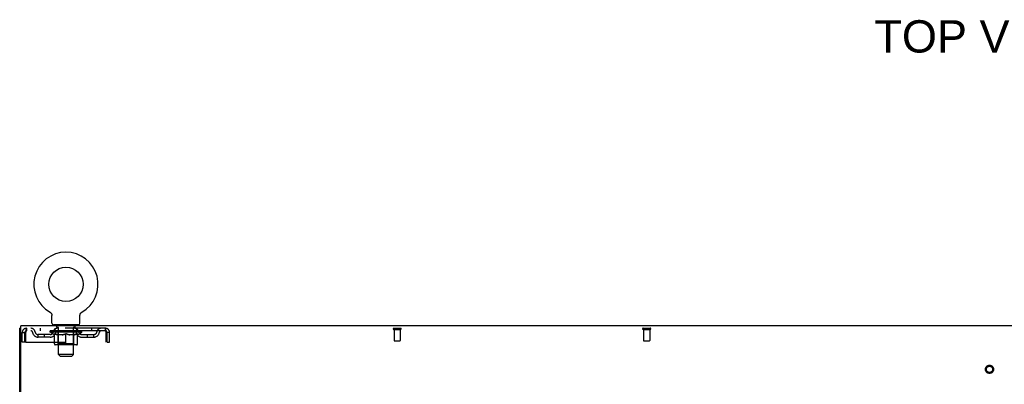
# Model space of a CAD drawing. Header units: inches. Extents: x 0 to 293, y 0 to 190.
# Tile 65 of 75: x 58 to 97, y 134 to 149. Entities that reach past the tile are written whole.
import ezdxf

# ---------------------------------------------------------------- set-up
doc = ezdxf.new("R2010")
doc.units = ezdxf.units.IN
doc.header["$LTSCALE"] = 16.12069
doc.header["$MEASUREMENT"] = 0
doc.linetypes.add('HIDDEN', pattern=[0.2, 0.1, -0.1])
doc.layers.get('0').update_dxf_attribs({"linetype": 'CONTINUOUS'})
doc.layers.add('DEFAULT_2', color=8, linetype='HIDDEN')
doc.layers.add('DIMENSIONS', color=7, linetype='CONTINUOUS')
doc.styles.get("Standard").update_dxf_attribs({"font": 'arial.ttf'})

msp = doc.modelspace()

# ---------------------------------------------------------------- linework, layer by layer
at = {"color": 7, "linetype": 'Continuous'}
for p, q in [((58.796, 137.027), (58.796, 137.027)), ((58.796, 137.027), (58.8, 137.025)), ((58.797, 137.027), (58.799, 137.026)), ((58.8, 137.025), (58.805, 137.022)), ((58.804, 137.022), (58.809, 137.019)), ((58.809, 137.019), (58.813, 137.016)), ((58.813, 137.016), (58.817, 137.013)), ((58.817, 137.013), (58.821, 137.01)), ((58.82, 137.01), (58.824, 137.006)), ((58.824, 137.006), (58.828, 137.003)), ((58.828, 137.003), (58.831, 136.999)), ((58.831, 136.999), (58.835, 136.995)), ((58.835, 136.995), (58.838, 136.991)), ((58.838, 136.991), (58.841, 136.987)), ((58.841, 136.987), (58.844, 136.983)), ((58.844, 136.983), (58.847, 136.979)), ((58.847, 136.979), (58.849, 136.974)), ((58.849, 136.974), (58.852, 136.97)), ((58.852, 136.97), (58.854, 136.965)), ((58.854, 136.965), (58.856, 136.961)), ((58.856, 136.961), (58.858, 136.956)), ((60.004, 136.956), (60.006, 136.961)), ((60.006, 136.961), (60.008, 136.965)), ((60.008, 136.965), (60.011, 136.97)), ((60.011, 136.97), (60.013, 136.974)), ((60.013, 136.974), (60.016, 136.979)), ((60.016, 136.979), (60.018, 136.983)), ((60.018, 136.983), (60.021, 136.987)), ((60.021, 136.987), (60.024, 136.991)), ((60.024, 136.991), (60.028, 136.995)), ((60.028, 136.995), (60.031, 136.999)), ((60.031, 136.999), (60.035, 137.003)), ((60.034, 137.003), (60.038, 137.006)), ((60.038, 137.006), (60.042, 137.01)), ((60.042, 137.01), (60.046, 137.013)), ((60.046, 137.013), (60.05, 137.016)), ((60.05, 137.016), (60.054, 137.019)), ((60.054, 137.019), (60.058, 137.022)), ((60.058, 137.022), (60.062, 137.025)), ((60.058, 137.022), (60.059, 137.023)), ((60.062, 137.025), (60.066, 137.027)), ((60.064, 137.026), (60.065, 137.027)), ((58.858, 136.956), (58.86, 136.951)), ((58.86, 136.951), (58.862, 136.947)), ((58.862, 136.947), (58.863, 136.942)), ((58.863, 136.942), (58.864, 136.937)), ((58.864, 136.937), (58.866, 136.932)), ((58.866, 136.932), (58.867, 136.927)), ((58.867, 136.927), (58.867, 136.922)), ((58.869, 136.588), (58.869, 136.902)), ((59.994, 136.917), (59.995, 136.922)), ((59.994, 136.907), (59.994, 136.912)), ((59.994, 136.902), (59.994, 136.907)), ((59.994, 136.588), (59.994, 136.902)), ((59.995, 136.922), (59.996, 136.927)), ((59.996, 136.927), (59.997, 136.932)), ((59.997, 136.932), (59.998, 136.937)), ((59.998, 136.937), (59.999, 136.942)), ((59.999, 136.942), (60.001, 136.947)), ((60.001, 136.947), (60.002, 136.951)), ((60.002, 136.951), (60.004, 136.956)), ((57.629, 136.385), (57.577, 136.385)), ((58.931, 136.519), (58.931, 136.489)), ((59.931, 136.519), (58.931, 136.519)), ((59.931, 136.519), (59.931, 136.489))]:
    msp.add_line(p, q, dxfattribs=at)
at = {"color": 3, "linetype": 'Continuous'}
for p, q in [((57.577, 56.593), (57.577, 136.385)), ((57.629, 133.132), (57.629, 136.489)), ((135.275, 136.489), (57.629, 136.489))]:
    msp.add_line(p, q, dxfattribs=at)
at = {"color": 7, "linetype": 'Continuous'}
for points in [[(58.867, 136.922), (58.868, 136.917), (58.868, 136.912), (58.869, 136.907), (58.869, 136.902)], [(59.994, 136.907), (59.994, 136.912), (59.994, 136.917)]]:
    msp.add_lwpolyline(points, dxfattribs=at)
msp.add_circle((59.431, 138.147), 0.688, dxfattribs=at)
for centre, radius, start, end in [((59.431, 138.147), 1.288, 299.5053, 240.4947), ((58.938, 136.588), 0.069, 180, 265), ((59.925, 136.588), 0.069, 275, 360)]:
    msp.add_arc(centre, radius, start, end, dxfattribs=at)
at = {"layer": 'DEFAULT_2', "color": 8, "linetype": 'HIDDEN'}
for p, q in [((58.803, 137.023), (58.804, 137.022)), ((60.066, 137.027), (60.066, 137.027)), ((57.681, 135.823), (57.681, 136.218)), ((57.681, 136.218), (57.785, 136.218)), ((57.785, 135.823), (57.785, 136.218)), ((57.815, 136.218), (57.815, 135.823)), ((57.848, 136.385), (57.848, 136.281)), ((61.014, 136.385), (57.848, 136.385)), ((61.014, 136.281), (57.848, 136.281)), ((58.4, 136.385), (58.4, 136.281)), ((58.798, 136.234), (58.798, 136.281)), ((58.957, 136.123), (58.798, 136.234)), ((60.064, 136.234), (58.798, 136.234)), ((58.808, 136.274), (58.808, 136.281)), ((58.816, 136.271), (58.816, 136.275)), ((58.816, 136.271), (60.046, 136.271)), ((58.825, 136.271), (58.825, 136.275)), ((58.826, 136.271), (58.826, 136.275)), ((58.836, 136.274), (58.836, 136.281)), ((58.852, 136.271), (58.852, 136.275)), ((58.854, 136.271), (58.854, 136.275)), ((58.883, 136.274), (58.883, 136.281)), ((58.897, 136.271), (58.897, 136.275)), ((58.9, 136.271), (58.9, 136.275)), ((59.104, 136.274), (58.903, 136.274)), ((58.946, 136.274), (58.946, 136.281)), ((58.947, 136.271), (58.947, 136.274)), ((58.948, 136.271), (58.948, 136.274)), ((58.951, 136.271), (58.951, 136.274)), ((58.958, 136.271), (58.958, 136.275)), ((58.958, 136.271), (58.958, 136.274)), ((58.962, 136.271), (58.962, 136.275)), ((58.965, 136.271), (58.965, 136.275)), ((58.969, 136.271), (58.969, 136.274)), ((58.984, 136.271), (58.984, 136.274)), ((58.994, 136.281), (58.994, 136.385)), ((59.002, 136.271), (59.002, 136.277)), ((59.002, 136.271), (59.002, 136.274)), ((59.023, 136.271), (59.023, 136.274)), ((59.024, 136.274), (59.024, 136.281)), ((59.028, 136.519), (59.028, 136.489)), ((59.034, 136.271), (59.034, 136.275)), ((59.038, 136.271), (59.038, 136.275)), ((59.047, 136.271), (59.047, 136.274)), ((59.058, 136.271), (59.058, 136.278)), ((59.066, 136.429), (59.066, 136.509)), ((59.074, 136.271), (59.074, 136.274)), ((59.136, 136.419), (59.076, 136.419)), ((59.077, 136.271), (59.077, 136.274)), ((59.104, 136.271), (59.104, 136.274)), ((59.171, 136.274), (59.109, 136.274)), ((59.115, 136.274), (59.115, 136.281)), ((59.118, 135.763), (59.118, 136.231)), ((59.121, 136.271), (59.121, 136.275)), ((59.126, 136.271), (59.126, 136.275)), ((59.131, 135.338), (59.131, 136.409)), ((59.132, 136.271), (59.132, 136.28)), ((59.136, 136.271), (59.136, 136.274)), ((59.147, 136.271), (59.147, 136.274)), ((59.171, 136.271), (59.171, 136.274)), ((59.246, 136.274), (59.187, 136.274)), ((59.207, 136.271), (59.207, 136.274)), ((59.215, 136.274), (59.215, 136.281)), ((59.218, 136.271), (59.218, 136.275)), ((59.221, 136.271), (59.221, 136.28)), ((59.223, 136.271), (59.223, 136.275)), ((59.231, 136.271), (59.231, 136.275)), ((59.246, 136.271), (59.246, 136.274)), ((59.327, 136.274), (59.272, 136.274)), ((59.285, 136.271), (59.285, 136.274)), ((59.317, 136.274), (59.431, 136.281)), ((59.321, 136.274), (59.321, 136.281)), ((59.322, 136.281), (59.321, 136.281)), ((59.322, 136.275), (59.322, 136.281)), ((59.322, 136.271), (59.322, 136.275)), ((59.326, 136.271), (59.326, 136.275)), ((59.327, 136.271), (59.327, 136.275)), ((59.327, 136.271), (59.327, 136.274)), ((59.41, 136.274), (59.362, 136.274)), ((59.368, 136.271), (59.368, 136.274)), ((59.41, 136.271), (59.41, 136.274)), ((59.429, 136.275), (59.428, 136.275)), ((59.428, 136.271), (59.428, 136.275)), ((59.429, 136.271), (59.429, 136.275)), ((59.431, 136.274), (59.431, 136.281)), ((59.434, 136.271), (59.434, 136.275)), ((59.434, 136.271), (59.434, 136.275)), ((59.434, 136.275), (59.434, 136.275)), ((59.436, 136.274), (59.5, 136.274)), ((59.452, 136.271), (59.452, 136.274)), ((59.468, 136.274), (59.468, 136.279)), ((59.468, 136.279), (59.546, 136.274)), ((59.489, 136.274), (59.489, 136.278)), ((59.495, 136.271), (59.495, 136.274)), ((59.535, 136.271), (59.535, 136.275)), ((59.536, 136.271), (59.536, 136.274)), ((59.536, 136.274), (59.59, 136.274)), ((59.537, 136.271), (59.537, 136.275)), ((59.541, 136.275), (59.541, 136.281)), ((59.541, 136.274), (59.541, 136.281)), ((59.541, 136.281), (59.541, 136.281)), ((59.541, 136.271), (59.541, 136.275)), ((59.577, 136.271), (59.577, 136.274)), ((59.616, 136.271), (59.616, 136.274)), ((59.616, 136.274), (59.675, 136.274)), ((59.632, 136.271), (59.632, 136.275)), ((59.639, 136.271), (59.639, 136.275)), ((59.642, 136.271), (59.642, 136.28)), ((59.644, 136.271), (59.644, 136.275)), ((59.648, 136.274), (59.648, 136.281)), ((59.655, 136.271), (59.655, 136.274)), ((59.691, 136.271), (59.691, 136.274)), ((59.691, 136.274), (59.753, 136.274)), ((59.715, 136.271), (59.715, 136.274)), ((59.786, 136.419), (59.726, 136.419)), ((59.726, 136.271), (59.726, 136.274)), ((59.73, 136.271), (59.73, 136.28)), ((59.731, 135.338), (59.731, 136.409)), ((59.736, 136.271), (59.736, 136.275)), ((59.741, 136.271), (59.741, 136.275)), ((59.744, 135.763), (59.744, 136.231)), ((59.748, 136.274), (59.748, 136.281)), ((59.758, 136.271), (59.758, 136.274)), ((59.758, 136.274), (59.959, 136.274)), ((59.785, 136.271), (59.785, 136.274)), ((59.788, 136.271), (59.788, 136.274)), ((59.796, 136.429), (59.796, 136.509)), ((59.804, 136.271), (59.804, 136.278)), ((59.815, 136.271), (59.815, 136.274)), ((59.824, 136.271), (59.824, 136.275)), ((59.829, 136.271), (59.829, 136.275)), ((59.834, 136.519), (59.834, 136.489)), ((59.838, 136.274), (59.838, 136.281)), ((59.84, 136.271), (59.84, 136.274)), ((59.86, 136.271), (59.86, 136.277)), ((59.861, 136.271), (59.861, 136.274)), ((59.869, 136.281), (59.869, 136.385)), ((59.879, 136.271), (59.879, 136.274)), ((59.893, 136.271), (59.893, 136.274)), ((59.897, 136.271), (59.897, 136.275)), ((59.901, 136.271), (59.901, 136.275)), ((59.904, 136.271), (59.904, 136.275)), ((59.904, 136.271), (59.904, 136.274)), ((59.905, 136.123), (60.064, 136.234)), ((59.911, 136.271), (59.911, 136.274)), ((59.914, 136.271), (59.914, 136.274)), ((59.915, 136.271), (59.915, 136.274)), ((59.916, 136.274), (59.916, 136.281)), ((59.962, 136.271), (59.962, 136.275)), ((59.965, 136.271), (59.965, 136.275)), ((59.98, 136.274), (59.98, 136.281)), ((60.008, 136.271), (60.008, 136.275)), ((60.01, 136.271), (60.01, 136.275)), ((60.026, 136.274), (60.026, 136.281)), ((60.036, 136.271), (60.036, 136.275)), ((60.037, 136.271), (60.037, 136.275)), ((60.046, 136.271), (60.046, 136.275)), ((60.055, 136.274), (60.055, 136.281)), ((60.064, 136.234), (60.064, 136.281)), ((60.462, 136.385), (60.462, 136.281)), ((61.014, 136.281), (61.014, 136.385)), ((61.047, 136.218), (61.042, 136.232)), ((61.047, 135.823), (61.047, 136.218)), ((61.077, 135.823), (61.077, 136.218)), ((61.181, 136.218), (61.077, 136.218)), ((61.181, 135.823), (61.181, 136.218)), ((72.567, 136.385), (72.851, 136.385)), ((72.567, 136.342), (72.851, 136.342)), ((72.585, 136.342), (72.585, 135.895)), ((72.833, 136.342), (72.833, 135.895)), ((82.567, 136.385), (82.851, 136.385)), ((82.567, 136.342), (82.851, 136.342)), ((82.585, 136.342), (82.585, 135.895)), ((82.833, 136.342), (82.833, 135.895)), ((57.785, 135.823), (57.681, 135.823)), ((57.815, 135.823), (61.047, 135.823)), ((58.317, 136.03), (58.317, 136.134)), ((58.8, 136.134), (58.317, 136.134)), ((58.8, 136.03), (58.317, 136.03)), ((58.567, 136.03), (58.567, 136.134)), ((58.957, 136.123), (58.968, 136.123)), ((58.968, 135.76), (58.968, 136.166)), ((59.29, 136.123), (59.11, 136.123)), ((59.431, 135.723), (59.431, 136.167)), ((59.752, 136.123), (59.572, 136.123)), ((59.895, 135.76), (59.895, 136.166)), ((59.895, 136.123), (59.905, 136.123)), ((60.063, 136.134), (60.546, 136.134)), ((60.063, 136.03), (60.546, 136.03)), ((60.296, 136.03), (60.296, 136.134)), ((60.546, 136.03), (60.546, 136.134)), ((61.077, 135.823), (61.181, 135.823)), ((72.595, 135.885), (72.823, 135.885)), ((82.595, 135.885), (82.823, 135.885)), ((59.858, 135.723), (59.005, 135.723)), ((59.118, 135.763), (59.079, 135.723)), ((59.744, 135.763), (59.118, 135.763)), ((59.744, 135.763), (59.784, 135.723)), ((59.2, 135.269), (59.131, 135.338)), ((59.731, 135.338), (59.131, 135.338)), ((59.2, 135.269), (59.662, 135.269)), ((59.662, 135.269), (59.731, 135.338))]:
    msp.add_line(p, q, dxfattribs=at)
for points in [[(57.848, 136.385), (57.846, 136.384), (57.843, 136.381), (57.841, 136.376), (57.839, 136.369), (57.836, 136.36), (57.834, 136.349), (57.832, 136.336), (57.829, 136.322), (57.827, 136.307), (57.825, 136.291), (57.822, 136.273), (57.82, 136.255), (57.818, 136.237), (57.815, 136.218)], [(57.848, 136.281), (57.846, 136.281), (57.843, 136.28), (57.841, 136.278), (57.839, 136.275), (57.836, 136.271), (57.834, 136.267), (57.832, 136.263), (57.829, 136.257), (57.827, 136.252), (57.825, 136.245), (57.822, 136.239), (57.82, 136.232), (57.815, 136.218)], [(61.047, 136.218), (61.045, 136.237), (61.042, 136.255), (61.04, 136.273), (61.038, 136.291), (61.035, 136.307), (61.033, 136.322), (61.031, 136.336), (61.028, 136.349), (61.026, 136.36), (61.024, 136.369), (61.021, 136.376), (61.019, 136.381), (61.017, 136.384), (61.014, 136.385)], [(61.042, 136.232), (61.04, 136.239), (61.038, 136.245), (61.035, 136.252), (61.033, 136.257), (61.031, 136.263), (61.028, 136.267), (61.026, 136.271), (61.024, 136.275), (61.021, 136.278), (61.019, 136.28), (61.017, 136.281), (61.014, 136.281)], [(58.968, 136.166), (58.993, 136.156), (59.019, 136.147), (59.044, 136.14), (59.069, 136.133), (59.093, 136.127), (59.118, 136.123)], [(59.11, 136.123), (59.087, 136.128), (59.063, 136.133), (59.04, 136.14), (59.016, 136.147), (58.992, 136.156), (58.968, 136.165)], [(59.28, 136.123), (59.305, 136.127), (59.33, 136.133), (59.355, 136.14), (59.38, 136.148), (59.405, 136.157), (59.431, 136.167)], [(59.431, 136.165), (59.407, 136.155), (59.383, 136.147), (59.359, 136.14), (59.336, 136.133), (59.313, 136.127), (59.29, 136.123)], [(59.431, 136.167), (59.457, 136.157), (59.483, 136.148), (59.508, 136.14), (59.533, 136.133), (59.558, 136.127), (59.582, 136.123)], [(59.572, 136.123), (59.549, 136.128), (59.526, 136.133), (59.503, 136.14), (59.479, 136.147), (59.455, 136.156), (59.431, 136.165)], [(59.745, 136.123), (59.769, 136.127), (59.794, 136.133), (59.819, 136.14), (59.844, 136.147), (59.869, 136.156), (59.895, 136.166)], [(59.895, 136.165), (59.87, 136.156), (59.846, 136.147), (59.822, 136.14), (59.799, 136.133), (59.776, 136.127), (59.752, 136.123)]]:
    msp.add_lwpolyline(points, dxfattribs=at)
for radius in [0.164, 0.124]:
    msp.add_circle((96.452, 134.739), radius, dxfattribs=at)
for centre, radius, start, end in [((57.848, 136.218), 0.167, 90, 180), ((57.848, 136.218), 0.063, 90, 180), ((58.027, 136.218), 0.167, 8.0716, 90), ((58.028, 136.219), 0.0625, 7.9863, 90), ((58.317, 136.259), 0.229, 187.9863, 270), ((58.317, 136.259), 0.125, 188.0716, 270), ((58.8, 136.259), 0.125, 270, 351.9284), ((58.8, 136.259), 0.229, 270, 352.0137), ((59.089, 136.218), 0.167, 90, 171.9284), ((58.938, 136.588), 0.069, 265, 270), ((59.088, 136.219), 0.0625, 90, 172.0137), ((59.056, 136.509), 0.01, 0, 90), ((59.076, 136.429), 0.01, 180, 270), ((59.079, 136.231), 0.0398, 0, 90), ((59.121, 136.409), 0.01, 0, 90), ((59.741, 136.409), 0.01, 90, 180), ((59.784, 136.231), 0.0398, 90, 180), ((59.774, 136.218), 0.167, 8.0716, 90), ((59.774, 136.219), 0.0625, 7.9863, 90), ((59.786, 136.429), 0.01, 270, 360), ((59.806, 136.509), 0.01, 90, 180), ((60.063, 136.259), 0.229, 187.9863, 270), ((59.925, 136.588), 0.069, 270, 275), ((60.063, 136.259), 0.125, 188.0716, 270), ((60.546, 136.259), 0.125, 270, 351.9284), ((60.546, 136.259), 0.229, 270, 352.0137), ((60.835, 136.218), 0.167, 90, 171.9284), ((60.834, 136.219), 0.0625, 90, 172.0137), ((61.014, 136.218), 0.167, 0, 90), ((61.014, 136.218), 0.063, 0, 90), ((72.567, 136.364), 0.0215, 90, 270), ((72.851, 136.364), 0.0215, 270, 90), ((82.567, 136.364), 0.0215, 90, 270), ((82.851, 136.364), 0.0215, 270, 90), ((72.595, 135.895), 0.01, 180, 270), ((72.823, 135.895), 0.01, 270, 360), ((82.595, 135.895), 0.01, 180, 270), ((82.823, 135.895), 0.01, 270, 360), ((59.005, 135.76), 0.0371, 180, 270), ((59.858, 135.76), 0.0371, 270, 360)]:
    msp.add_arc(centre, radius, start, end, dxfattribs=at)
for centre, major_axis, ratio, start_param, end_param in [((59.431, 136.281), (0.633, 0.007), 0.05963, 2.96643, 3.140963), ((58.778, 136.269), (0.198, 0), 0.060556, 0.430652, 1.470503), ((59.431, 136.281), (0.633, 0), 0.060556, -3.141593, -2.96706), ((58.778, 136.263), (0.198, 0.002), 0.05963, 1.376596, 1.469874), ((59.431, 136.281), (0.633, 0.013), 0.05688, 2.791345, 2.965878), ((58.754, 136.269), (0.198, 0.002), 0.05963, 0.25549, 1.295341), ((58.822, 136.269), (0.198, -0.002), 0.05963, 0.605815, 1.645666), ((59.431, 136.281), (0.633, -0.007), 0.05963, -2.96643, -2.791898), ((58.822, 136.263), (0.198, 0), 0.060556, 1.551758, 1.645036), ((58.754, 136.263), (0.198, 0.004), 0.05688, 1.20151, 1.294789), ((58.823, 136.265), (0.164, 0.002), 0.05963, 1.065228, 1.614276), ((58.804, 136.265), (0.164, 0.003), 0.05688, 0.890143, 1.43919), ((58.862, 136.265), (0.164, 0), 0.060556, 1.240391, 1.789438), ((59.431, 136.281), (0.633, 0.019), 0.052395, 2.616403, 2.790936), ((58.75, 136.269), (0.198, 0.004), 0.05688, 0.080405, 1.120256), ((58.885, 136.269), (0.198, -0.004), 0.05688, 0.7809, 1.820751), ((59.431, 136.281), (0.633, -0.013), 0.05688, -2.791345, -2.616812), ((58.885, 136.263), (0.198, -0.002), 0.05963, 1.72692, 1.820198), ((58.75, 136.263), (0.198, 0.006), 0.052395, 1.026568, 1.119847), ((58.803, 136.265), (0.164, 0.005), 0.052395, 0.715201, 1.264248), ((58.917, 136.265), (0.164, -0.002), 0.05963, 1.415553, 1.9646), ((59.431, 136.281), (0.633, 0.025), 0.046319, 2.441654, 2.616187), ((58.964, 136.269), (0.198, -0.006), 0.052395, 0.955842, 1.995693), ((58.767, 136.269), (0.198, 0.006), 0.052395, -0.094537, 0.945314), ((59.431, 136.281), (0.633, -0.019), 0.052395, -2.616403, -2.44187), ((58.964, 136.263), (0.198, -0.004), 0.05688, 1.902006, 1.995284), ((58.767, 136.263), (0.198, 0.008), 0.046319, 0.851819, 0.945098), ((58.821, 136.265), (0.164, 0.006), 0.046319, 0.540452, 1.089499), ((58.988, 136.265), (0.164, -0.003), 0.05688, 1.590638, 2.139686), ((59.431, 136.281), (0.633, 0.029), 0.038841, 2.267123, 2.441656), ((59.058, 136.269), (0.198, -0.008), 0.046319, 1.130591, 2.170442), ((58.804, 136.269), (0.198, 0.008), 0.046319, -0.269286, 0.770565), ((59.431, 136.281), (0.633, -0.025), 0.046319, -2.441654, -2.267121), ((59.058, 136.263), (0.198, -0.006), 0.052395, 2.076947, 2.170226), ((58.804, 136.263), (0.198, 0.009), 0.038841, 0.677289, 0.770567), ((58.858, 136.265), (0.164, 0.008), 0.038841, 0.365921, 0.914969), ((59.073, 136.265), (0.164, -0.005), 0.052395, 1.76558, 2.314627), ((59.431, 136.281), (0.633, 0.033), 0.030195, 2.09281, 2.267343), ((59.162, 136.269), (0.198, -0.009), 0.038841, 1.305122, 2.344973), ((58.86, 136.269), (0.198, 0.009), 0.038841, -0.443817, 0.596034), ((59.431, 136.281), (0.633, -0.029), 0.038841, -2.267123, -2.092591), ((59.162, 136.263), (0.198, -0.008), 0.046319, 2.251696, 2.344975), ((58.86, 136.263), (0.198, 0.01), 0.030195, 0.502975, 0.596254), ((58.913, 136.265), (0.164, 0.009), 0.030195, 0.191608, 0.740655), ((59.168, 136.265), (0.164, -0.006), 0.046319, 1.940329, 2.489376), ((58.934, 136.269), (0.198, 0.01), 0.030195, -0.61813, 0.421721), ((59.431, 136.281), (0.633, 0.036), 0.020645, 1.918687, 2.09322), ((59.275, 136.269), (0.198, -0.01), 0.030195, 1.479435, 2.519286), ((59.431, 136.281), (0.633, -0.033), 0.030195, -2.09281, -1.918277), ((59.275, 136.263), (0.198, -0.009), 0.038841, 2.426227, 2.519505), ((58.934, 136.263), (0.198, 0.011), 0.020645, 0.328852, 0.422131), ((58.983, 136.265), (0.164, 0.009), 0.020645, 0.017485, 0.566532), ((59.272, 136.265), (0.164, -0.008), 0.038841, 2.11486, 2.663907), ((59.023, 136.269), (0.198, 0.011), 0.020645, -0.792253, 0.247598), ((59.431, 136.281), (0.633, 0.038), 0.010478, 1.744704, 1.919237), ((59.393, 136.269), (0.198, -0.011), 0.020645, 1.653558, 2.693409), ((59.431, 136.281), (0.633, -0.036), 0.020645, -1.918687, -1.744154), ((59.393, 136.263), (0.198, -0.01), 0.030195, 2.60054, 2.693819), ((59.023, 136.263), (0.198, 0.012), 0.010478, 0.154869, 0.248148), ((59.067, 136.265), (0.164, 0.01), 0.010478, 6.126688, 6.675735), ((59.38, 136.265), (0.164, -0.009), 0.030195, 2.289173, 2.83822), ((59.124, 136.269), (0.198, 0.012), 0.010478, -0.966236, -0.000846), ((59.512, 136.269), (0.198, -0.012), 0.010478, 1.827541, 2.867392), ((59.431, 136.281), (0.633, -0.038), 0.010478, -1.744704, -1.563007), ((59.512, 136.263), (0.198, -0.011), 0.020645, 2.774664, 2.867942), ((59.49, 136.265), (0.164, -0.009), 0.020645, 2.463296, 3.012344), ((59.35, 136.269), (0.198, 0.012), 0.010478, 0.274201, 1.314052), ((59.264, 136.265), (0.164, 0.01), 0.010478, -0.000483, 0.504314), ((59.234, 136.263), (0.198, 0.012), 0.010478, 0.099668, 0.192946), ((59.431, 136.281), (0.633, 0.038), 0.010478, -1.571421, -1.396888), ((59.628, 136.263), (0.198, -0.012), 0.010478, 2.74231, 2.948646), ((59.598, 136.265), (0.164, -0.01), 0.010478, 2.637279, 3.14189), ((59.469, 136.269), (0.198, 0.011), 0.020645, 0.448184, 1.488034), ((59.372, 136.265), (0.164, 0.009), 0.020645, 0.129249, 0.678296), ((59.35, 136.263), (0.198, 0.011), 0.020645, 0.273651, 0.366929), ((59.431, 136.281), (0.633, 0.036), 0.020645, -1.397439, -1.222906), ((59.739, 136.269), (0.198, -0.012), 0.010478, -3.140747, -2.175357), ((59.431, 136.281), (0.633, -0.038), 0.010478, 1.222355, 1.396888), ((59.587, 136.269), (0.198, 0.01), 0.030195, 0.622307, 1.662158), ((59.482, 136.265), (0.164, 0.009), 0.030195, 0.303372, 0.852419), ((59.796, 136.265), (0.164, -0.01), 0.010478, 2.749043, 3.29809), ((59.84, 136.269), (0.198, -0.011), 0.020645, 2.893995, 3.933846), ((59.469, 136.263), (0.198, 0.01), 0.030195, 0.447774, 0.541052), ((59.84, 136.263), (0.198, -0.012), 0.010478, 2.893445, 2.986723), ((59.431, 136.281), (0.633, 0.033), 0.030195, -1.223315, -1.048783), ((59.431, 136.281), (0.633, -0.036), 0.020645, 1.048373, 1.222906), ((59.7, 136.269), (0.198, 0.009), 0.038841, 0.79662, 1.836471), ((59.591, 136.265), (0.164, 0.008), 0.038841, 0.477686, 1.026733), ((59.88, 136.265), (0.164, -0.009), 0.020645, 2.57506, 3.124108), ((59.928, 136.269), (0.198, -0.01), 0.030195, 2.719872, 3.759723), ((59.805, 136.269), (0.198, 0.008), 0.046319, 0.971151, 2.011002), ((59.587, 136.263), (0.198, 0.009), 0.038841, 0.622087, 0.715366), ((59.928, 136.263), (0.198, -0.011), 0.020645, 2.719462, 2.812741), ((59.431, 136.281), (0.633, 0.029), 0.038841, -1.049002, -0.874469), ((59.431, 136.281), (0.633, -0.033), 0.030195, 0.87425, 1.048783), ((59.694, 136.265), (0.164, 0.006), 0.046319, 0.652216, 1.201263), ((59.898, 136.269), (0.198, 0.006), 0.052395, 1.1459, 2.185751), ((59.95, 136.265), (0.164, -0.009), 0.030195, 2.400937, 2.949985), ((60.002, 136.269), (0.198, -0.009), 0.038841, 2.545558, 3.585409), ((59.789, 136.265), (0.164, 0.005), 0.052395, 0.826965, 1.376012), ((59.7, 136.263), (0.198, 0.008), 0.046319, 0.796618, 0.889896), ((60.002, 136.263), (0.198, -0.01), 0.030195, 2.545339, 2.638617), ((59.977, 136.269), (0.198, 0.004), 0.05688, 1.320842, 2.360692), ((59.431, 136.281), (0.633, 0.025), 0.046319, -0.874471, -0.699939), ((59.431, 136.281), (0.633, -0.029), 0.038841, 0.699936, 0.874469), ((60.058, 136.269), (0.198, -0.008), 0.046319, 2.371028, 3.410879), ((60.004, 136.265), (0.164, -0.008), 0.038841, 2.226624, 2.775671), ((60.04, 136.269), (0.198, 0.002), 0.05963, 1.495927, 2.535778), ((59.874, 136.265), (0.164, 0.003), 0.05688, 1.001907, 1.550954), ((60.095, 136.269), (0.198, -0.006), 0.052395, 2.196279, 3.23613), ((60.041, 136.265), (0.164, -0.006), 0.046319, 2.052093, 2.601141), ((59.805, 136.263), (0.198, 0.006), 0.052395, 0.971367, 1.064645), ((60.084, 136.269), (0.198, 0), 0.060556, 1.671089, 2.71094), ((60.058, 136.263), (0.198, -0.009), 0.038841, 2.371026, 2.464304), ((60.112, 136.269), (0.198, -0.004), 0.05688, 2.021337, 3.061188), ((59.431, 136.281), (0.633, 0.019), 0.052395, -0.699723, -0.52519), ((59.431, 136.281), (0.633, -0.025), 0.046319, 0.525406, 0.699939), ((60.109, 136.269), (0.198, -0.002), 0.05963, 1.846251, 2.886102), ((59.945, 136.265), (0.164, 0.002), 0.05963, 1.176993, 1.72604), ((60.059, 136.265), (0.164, -0.005), 0.052395, 1.877344, 2.426392), ((60.001, 136.265), (0.164, 0), 0.060556, 1.352155, 1.901202), ((60.059, 136.265), (0.164, -0.003), 0.05688, 1.702402, 2.25145), ((60.039, 136.265), (0.164, -0.002), 0.05963, 1.527317, 2.076364), ((59.898, 136.263), (0.198, 0.004), 0.05688, 1.146309, 1.239587), ((60.095, 136.263), (0.198, -0.008), 0.046319, 2.196495, 2.289773), ((59.431, 136.281), (0.633, 0.013), 0.05688, -0.524781, -0.350248), ((59.431, 136.281), (0.633, -0.019), 0.052395, 0.350657, 0.52519), ((59.977, 136.263), (0.198, 0.002), 0.05963, 1.321394, 1.414673), ((60.112, 136.263), (0.198, -0.006), 0.052395, 2.021746, 2.115024), ((59.431, 136.281), (0.633, 0.007), 0.05963, -0.349695, -0.175162), ((59.431, 136.281), (0.633, -0.013), 0.05688, 0.175715, 0.350248), ((60.04, 136.263), (0.198, 0), 0.060556, 1.496556, 1.589835), ((60.109, 136.263), (0.198, -0.004), 0.05688, 1.846804, 1.940083), ((60.084, 136.263), (0.198, -0.002), 0.05963, 1.671719, 1.764997), ((59.431, 136.281), (0.633, 0), 0.060556, -0.174533, 0), ((59.431, 136.281), (0.633, -0.007), 0.05963, 0.000629, 0.175162)]:
    msp.add_ellipse(centre, major_axis=major_axis, ratio=ratio, start_param=start_param, end_param=end_param, dxfattribs=at)

# ---------------------------------------------------------------- texts
at = {"layer": 'DIMENSIONS', "color": 2, "linetype": 'Continuous', "insert": (96.253, 148.735), "char_height": 1.2931, "width": 8.81137, "attachment_point": 2, "line_spacing_factor": 0.9}
msp.add_mtext('TOP VIEW', dxfattribs=at)

doc.saveas('drawing.dxf')
